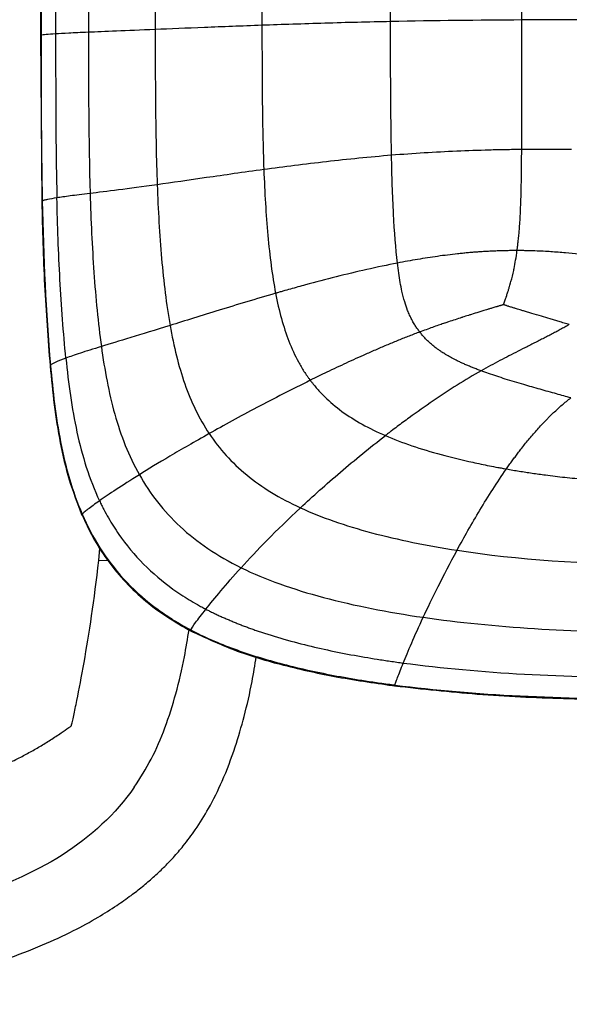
# Paper-space layout '_Top' of a CAD drawing. Header units: millimetres. Extents: x -905 to 905, y -152 to 619.
# Tile 10 of 16: x 691 to 785, y -145 to 24. Entities that reach past the tile are written whole.
import ezdxf

# ---------------------------------------------------------------- set-up
doc = ezdxf.new("R2010")
doc.units = ezdxf.units.MM

psp = doc.layouts.new('_Top')

# ---------------------------------------------------------------- linework, layer by layer
at = {"color": 7, "linetype": 'Continuous', "lineweight": 25}
for p, q in [((694.36, 48.11), (694.36, 21.67)), ((694.45, 48.12), (694.45, 21.7)), ((694.36, 21.67), (694.56, -6.92)), ((694.45, 21.7), (694.49, 21.67)), ((694.65, -6.83), (694.61, -6.91)), ((696.06, -35.06), (696.01, -35.2)), ((704.35, -68.67), (704.54, -66.54)), ((705.99, -68.74), (704.35, -68.67)), ((755.29, -90.23), (755.29, -90.1))]:
    psp.add_line(p, q, dxfattribs=at)
for points, knots in [([(696.94, 48.2), (696.94, 46), (696.94, 43.79), (696.94, 41.58), (696.94, 40.48), (696.94, 39.38), (696.94, 38.28), (696.94, 37.17), (696.94, 36.07), (696.94, 34.97), (696.94, 33.86), (696.94, 32.76), (696.94, 31.66), (696.94, 30.56), (696.94, 29.45), (696.95, 28.35), (696.95, 26.2), (696.95, 24.05), (696.95, 21.9)], [0, 0, 0, 0, 0.00661699, 0.00661699, 0.00661699, 0.00992549, 0.00992549, 0.00992549, 0.01323398, 0.01323398, 0.01323398, 0.01654248, 0.01654248, 0.01654248, 0.01985098, 0.01985098, 0.01985098, 0.02629659, 0.02629659, 0.02629659, 0.02629659]), ([(754.53, 24.03), (750.74, 23.95), (746.95, 23.86), (739.53, 23.63), (735.89, 23.51), (732.42, 23.39)], [0, 0, 0, 0, 0.5, 0.5, 1, 1, 1, 1]), ([(702.58, 22.19), (701.24, 22.13), (700.14, 22.08), (698.31, 21.99), (697.57, 21.95), (696.95, 21.9)], [0, 0, 0, 0, 0.5, 0.5, 1, 1, 1, 1]), ([(714.07, 22.67), (711.52, 22.56), (709.32, 22.47), (705.53, 22.32), (703.93, 22.25), (702.58, 22.19)], [0, 0, 0, 0, 0.5, 0.5, 1, 1, 1, 1]), ([(732.42, 23.39), (728.94, 23.26), (725.63, 23.13), (719.46, 22.89), (716.61, 22.77), (714.07, 22.67)], [0, 0, 0, 0, 0.5, 0.5, 1, 1, 1, 1]), ([(714.07, 22.67), (714.07, 18.22), (714.08, 13.77), (714.17, 4.87), (714.25, 0.42), (714.41, -4.03)], [0, 0, 0, 0, 0.5, 0.5, 1, 1, 1, 1]), ([(732.42, 23.39), (732.43, 19.18), (732.43, 14.95), (732.52, 6.62), (732.59, 2.52), (732.74, -1.43)], [0, 0, 0, 0, 0.5, 0.5, 1, 1, 1, 1]), ([(696.95, 21.9), (696.32, 21.86), (695.77, 21.83), (694.91, 21.76), (694.6, 21.73), (694.45, 21.7)], [0, 0, 0, 0, 0.5, 0.5, 1, 1, 1, 1]), ([(694.45, 21.7), (694.45, 17.1), (694.45, 12.38), (694.49, 5.21), (694.51, 2.81), (694.55, -0.8), (694.57, -2.61), (694.61, -4.72), (694.63, -5.62), (694.64, -6.23), (694.64, -6.53), (694.65, -6.83)], [0, 0, 0, 0, 0.5, 0.5, 0.75, 0.75, 0.875, 0.9375, 0.96875, 0.96875, 1, 1, 1, 1]), ([(696.95, 21.9), (696.95, 17.21), (696.95, 12.51), (697, 3.11), (697.06, -1.59), (697.17, -6.29)], [0, 0, 0, 0, 0.5, 0.5, 1, 1, 1, 1]), ([(777.09, 2.02), (777.03, 2.02), (776.97, 2.02), (776.85, 2.02), (776.68, 2.02), (776.27, 2.01), (775.46, 2), (773.83, 1.98), (772.43, 1.95), (769.63, 1.87), (767.77, 1.81), (762.18, 1.56), (758.45, 1.33), (754.7, 1.03)], [0, 0, 0, 0, 0.007812, 0.007812, 0.015625, 0.03125, 0.0625, 0.125, 0.25, 0.25, 0.5, 0.5, 1, 1, 1, 1]), ([(776.27, -15.37), (776.3, -15.18), (776.35, -14.79), (776.43, -14.21), (776.51, -13.5), (776.6, -12.67), (776.69, -11.63), (776.81, -9.92), (776.94, -7.21), (777.02, -4.04), (777.06, -1.36), (777.07, 0.51), (777.08, 1.51), (777.09, 2.02)], [0, 0, 0, 0, 0.033137, 0.067119, 0.101936, 0.156037, 0.211286, 0.281118, 0.450752, 0.678733, 0.826699, 0.91254, 1, 1, 1, 1]), ([(754.7, 1.03), (750.95, 0.72), (747.19, 0.34), (739.82, -0.5), (736.2, -0.96), (732.74, -1.43)], [0, 0, 0, 0, 0.5, 0.5, 1, 1, 1, 1]), ([(755.72, -17.51), (755.43, -14.99), (755.21, -12.14), (754.88, -5.91), (754.77, -2.54), (754.7, 1.03)], [0, 0, 0, 0, 0.5, 0.5, 1, 1, 1, 1]), ([(732.74, -1.43), (729.28, -1.89), (725.97, -2.37), (719.81, -3.26), (716.96, -3.67), (714.41, -4.03)], [0, 0, 0, 0, 0.5, 0.5, 1, 1, 1, 1]), ([(732.74, -1.43), (732.89, -5.38), (733.11, -9.18), (733.76, -16.33), (734.19, -19.67), (734.77, -22.71)], [0, 0, 0, 0, 0.5, 0.5, 1, 1, 1, 1]), ([(714.41, -4.03), (711.87, -4.38), (709.66, -4.68), (705.84, -5.17), (704.23, -5.37), (702.87, -5.54)], [0, 0, 0, 0, 0.5, 0.5, 1, 1, 1, 1]), ([(714.41, -4.03), (714.57, -8.39), (714.81, -12.65), (715.52, -20.78), (715.99, -24.65), (716.63, -28.25)], [0, 0, 0, 0, 0.5, 0.5, 1, 1, 1, 1]), ([(697.17, -6.29), (696.53, -6.39), (695.98, -6.49), (695.33, -6.63), (695.14, -6.67), (694.91, -6.73), (694.85, -6.75), (694.76, -6.78), (694.72, -6.8), (694.68, -6.81), (694.67, -6.82), (694.66, -6.83), (694.65, -6.83), (694.65, -6.83), (694.65, -6.83), (694.65, -6.83)], [0, 0, 0, 0, 0.5, 0.5, 0.75, 0.75, 0.875, 0.875, 0.9375, 0.96875, 0.984375, 0.992188, 0.996094, 0.996094, 1, 1, 1, 1]), ([(702.87, -5.54), (701.51, -5.71), (700.4, -5.84), (698.55, -6.08), (697.8, -6.18), (697.17, -6.29)], [0, 0, 0, 0, 0.5, 0.5, 1, 1, 1, 1]), ([(698.71, -33.86), (698.27, -29.5), (697.94, -24.97), (697.44, -15.74), (697.28, -11.03), (697.17, -6.29)], [0, 0, 0, 0, 0.5, 0.5, 1, 1, 1, 1]), ([(702.87, -5.54), (703.01, -10.15), (703.22, -14.7), (703.84, -23.53), (704.25, -27.81), (704.81, -31.87)], [0, 0, 0, 0, 0.5, 0.5, 1, 1, 1, 1]), ([(694.56, -6.92), (694.68, -11.71), (694.91, -21.15), (695.63, -30.57), (695.99, -35.2)], [0, 0, 0, 0, 0.508093, 1, 1, 1, 1]), ([(776.27, -15.37), (775.98, -15.37), (775.41, -15.37), (774.56, -15.38), (773.71, -15.4), (772.86, -15.43), (772.01, -15.46), (771.16, -15.5), (770.31, -15.55), (769.46, -15.61), (768.6, -15.68), (767.75, -15.75), (766.9, -15.84), (765.76, -15.95), (764.34, -16.12), (762.62, -16.35), (760.91, -16.6), (759.18, -16.88), (757.45, -17.18), (756.3, -17.4), (755.72, -17.51)], [0, 0, 0, 0, 0.040769, 0.081546, 0.122338, 0.163157, 0.20401, 0.244907, 0.285858, 0.326873, 0.367961, 0.409132, 0.450396, 0.491764, 0.574856, 0.658483, 0.742729, 0.827674, 0.913404, 1, 1, 1, 1]), ([(773.97, -24.66), (773.97, -24.64), (773.99, -24.6), (774, -24.54), (774.02, -24.48), (774.04, -24.44), (774.05, -24.38), (774.08, -24.32), (774.11, -24.22), (774.13, -24.14), (774.16, -24.07), (774.21, -23.92), (774.29, -23.69), (774.36, -23.5), (774.39, -23.42), (774.41, -23.35), (774.5, -23.09), (774.65, -22.65), (774.83, -22.08), (774.98, -21.58), (775.08, -21.26), (775.12, -21.1), (775.16, -20.96), (775.37, -20.2), (775.59, -19.33), (775.85, -18.08), (776.06, -16.95), (776.2, -15.91), (776.27, -15.37)], [0, 0, 0, 0, 0.006939, 0.013999, 0.017287, 0.027954, 0.028725, 0.034736, 0.04964, 0.060308, 0.061107, 0.073578, 0.11049, 0.136768, 0.137691, 0.1391, 0.157387, 0.225708, 0.285746, 0.34302, 0.389015, 0.391187, 0.393603, 0.434261, 0.640157, 0.673759, 0.830499, 1, 1, 1, 1]), ([(799.46, -17.97), (799.03, -17.89), (798.2, -17.72), (796.99, -17.49), (795.7, -17.26), (794.25, -17.01), (792.06, -16.66), (789.59, -16.3), (786.93, -15.99), (784.96, -15.79), (783.35, -15.66), (782.31, -15.58), (780.74, -15.48), (779.43, -15.42), (778.07, -15.39), (777.47, -15.37), (776.85, -15.37), (776.46, -15.37), (776.27, -15.37)], [0, 0, 0, 0, 0.055641, 0.108397, 0.158635, 0.223556, 0.297519, 0.442986, 0.543714, 0.640899, 0.696184, 0.750977, 0.774612, 0.898485, 0.920389, 0.949562, 0.974874, 1, 1, 1, 1]), ([(755.72, -17.51), (752.23, -18.19), (748.68, -19), (743.4, -20.33), (741.64, -20.79), (739.04, -21.5), (738.18, -21.74), (736.89, -22.1), (736.25, -22.28), (735.51, -22.5), (735.14, -22.6), (734.98, -22.65), (734.88, -22.68), (734.82, -22.69), (734.77, -22.71)], [0, 0, 0, 0, 0.5, 0.5, 0.75, 0.75, 0.875, 0.875, 0.9375, 0.96875, 0.984375, 0.992187, 0.992187, 1, 1, 1, 1]), ([(759.56, -29.36), (759.49, -29.27), (759.36, -29.1), (759.16, -28.82), (758.96, -28.54), (758.78, -28.26), (758.51, -27.83), (758.18, -27.24), (757.8, -26.46), (757.38, -25.45), (756.92, -24.09), (756.5, -22.48), (756.18, -20.81), (755.93, -19.2), (755.79, -18.09), (755.72, -17.51)], [0, 0, 0, 0, 0.0268265, 0.0535949, 0.0803297, 0.107055, 0.1337946, 0.2009401, 0.268514, 0.3391195, 0.4612154, 0.6109714, 0.7338575, 0.8632842, 1, 1, 1, 1]), ([(734.77, -22.71), (731.4, -23.68), (728.14, -24.67), (722.04, -26.56), (719.19, -27.45), (716.63, -28.25)], [0, 0, 0, 0, 0.5, 0.5, 1, 1, 1, 1]), ([(734.77, -22.71), (735.35, -25.75), (736.09, -28.48), (737.54, -32.2), (738.08, -33.38), (738.99, -35.06), (739.31, -35.6), (739.82, -36.4), (740.08, -36.79), (740.4, -37.23), (740.56, -37.46), (740.64, -37.57), (740.68, -37.61), (740.7, -37.64), (740.71, -37.66), (740.73, -37.68)], [0, 0, 0, 0, 0.5, 0.5, 0.75, 0.75, 0.875, 0.875, 0.9375, 0.96875, 0.984375, 0.992188, 0.996094, 0.996094, 1, 1, 1, 1]), ([(773.97, -24.66), (773.93, -24.67), (773.84, -24.7), (773.75, -24.73), (773.62, -24.77), (773.53, -24.79), (773.43, -24.82), (773.3, -24.86), (773.11, -24.92), (772.94, -24.97), (772.85, -25), (772.78, -25.02), (772.47, -25.11), (772.02, -25.25), (771.61, -25.37), (771.44, -25.42), (771.36, -25.45), (771.01, -25.55), (770.43, -25.73), (769.5, -26.01), (768.76, -26.24), (768.17, -26.43), (767.66, -26.59), (767.19, -26.74), (766.05, -27.11), (765.04, -27.44), (764.08, -27.76), (763.87, -27.83), (763.85, -27.84), (763.83, -27.85), (763.56, -27.94), (762.94, -28.15), (761.99, -28.48), (760.9, -28.87), (760.1, -29.17), (759.64, -29.33), (759.58, -29.36), (759.57, -29.36), (759.57, -29.36), (759.56, -29.36)], [0, 0, 0, 0, 0.008288, 0.016699, 0.020065, 0.03402, 0.034453, 0.041146, 0.060508, 0.074203, 0.074683, 0.078721, 0.089638, 0.137736, 0.171689, 0.172264, 0.172962, 0.188155, 0.243849, 0.292385, 0.379287, 0.397254, 0.414832, 0.484411, 0.494603, 0.652875, 0.694648, 0.695868, 0.697316, 0.698841, 0.700016, 0.754585, 0.82774, 0.902425, 0.985291, 0.998646, 0.999063, 0.999479, 1, 1, 1, 1]), ([(785.27, -28.09), (784.97, -28), (784.38, -27.83), (783.54, -27.58), (782.74, -27.34), (781.73, -27.04), (780.42, -26.65), (779.27, -26.31), (778.47, -26.07), (778, -25.93), (777.44, -25.76), (776.87, -25.59), (776.41, -25.45), (776.13, -25.37), (776.01, -25.33), (775.92, -25.3), (775.65, -25.22), (775.27, -25.1), (774.97, -25), (774.82, -24.95), (774.71, -24.92), (774.55, -24.87), (774.43, -24.82), (774.36, -24.8), (774.29, -24.78), (774.22, -24.75), (774.13, -24.72), (774.06, -24.69), (774, -24.67), (773.97, -24.66)], [0, 0, 0, 0, 0.078592, 0.156148, 0.223842, 0.290805, 0.42309, 0.569752, 0.597536, 0.634551, 0.693315, 0.745263, 0.785876, 0.817362, 0.818188, 0.819116, 0.839979, 0.889051, 0.920566, 0.921049, 0.929439, 0.949668, 0.962977, 0.963401, 0.967185, 0.981328, 0.982217, 0.991156, 1, 1, 1, 1]), ([(716.63, -28.25), (714.07, -29.04), (711.82, -29.73), (707.91, -30.92), (706.24, -31.43), (704.81, -31.87)], [0, 0, 0, 0, 0.5, 0.5, 1, 1, 1, 1]), ([(716.63, -28.25), (717.26, -31.85), (718.07, -35.18), (720.23, -41.38), (721.6, -44.24), (723.35, -46.85)], [0, 0, 0, 0, 0.5, 0.5, 1, 1, 1, 1]), ([(785.27, -28.09), (785.01, -28.24), (784.5, -28.52), (783.72, -28.95), (782.93, -29.37), (782.13, -29.79), (781.32, -30.21), (780.51, -30.63), (779.68, -31.05), (778.84, -31.47), (777.76, -32.01), (776.45, -32.68), (774.88, -33.47), (773.3, -34.29), (771.69, -35.15), (770.63, -35.74), (770.09, -36.04)], [0, 0, 0, 0, 0.050655, 0.101863, 0.153624, 0.205942, 0.25882, 0.312261, 0.366271, 0.420857, 0.476028, 0.576694, 0.679324, 0.784007, 0.890854, 1, 1, 1, 1]), ([(759.56, -29.36), (759.26, -29.48), (758.66, -29.71), (757.74, -30.06), (756.83, -30.42), (755.9, -30.79), (754.97, -31.17), (754.04, -31.56), (753.1, -31.96), (752.15, -32.37), (751.21, -32.78), (749.45, -33.55), (746.89, -34.71), (744.2, -35.99), (742.14, -36.98), (741.2, -37.44), (740.73, -37.68)], [0, 0, 0, 0, 0.046156, 0.092896, 0.140185, 0.187995, 0.236299, 0.285067, 0.334272, 0.383882, 0.43387, 0.484204, 0.663077, 0.843761, 0.921819, 1, 1, 1, 1]), ([(770.09, -36.04), (769.87, -35.96), (769.42, -35.79), (768.76, -35.54), (768.12, -35.27), (767.49, -35), (766.87, -34.73), (766.27, -34.45), (765.58, -34.11), (764.83, -33.71), (764.06, -33.26), (763.43, -32.87), (762.94, -32.53), (762.46, -32.19), (761.95, -31.8), (761.42, -31.35), (760.91, -30.88), (760.43, -30.4), (759.98, -29.89), (759.7, -29.54), (759.56, -29.36)], [0, 0, 0, 0, 0.056778, 0.112718, 0.167829, 0.222123, 0.275611, 0.328311, 0.38024, 0.456483, 0.531602, 0.590539, 0.6323, 0.673071, 0.729764, 0.784786, 0.839218, 0.893158, 0.946718, 1, 1, 1, 1]), ([(704.81, -31.87), (703.38, -32.3), (702.2, -32.67), (700.21, -33.32), (699.4, -33.6), (698.71, -33.86)], [0, 0, 0, 0, 0.5, 0.5, 1, 1, 1, 1]), ([(704.81, -31.87), (705.37, -35.92), (706.08, -39.8), (707.63, -45.33), (708.23, -47.13), (709.62, -50.61), (710.42, -52.3), (711.34, -53.92)], [0, 0, 0, 0, 0.5, 0.5, 0.75, 0.75, 1, 1, 1, 1]), ([(698.71, -33.86), (698.03, -34.11), (697.43, -34.35), (696.52, -34.76), (696.2, -34.93), (696.06, -35.06)], [0, 0, 0, 0, 0.5, 0.5, 1, 1, 1, 1]), ([(698.71, -33.86), (699.16, -38.22), (699.72, -42.47), (701.06, -48.64), (701.59, -50.65), (702.86, -54.61), (703.61, -56.54), (704.5, -58.41)], [0, 0, 0, 0, 0.5, 0.5, 0.75, 0.75, 1, 1, 1, 1]), ([(695.99, -35.2), (696.21, -37.43), (696.64, -41.86), (697.67, -48.41), (699.13, -54.81), (700.7, -58.85), (701.48, -60.87)], [0, 0, 0, 0, 0.2554273, 0.5064626, 0.7539605, 1, 1, 1, 1]), ([(696.06, -35.06), (696.46, -39.56), (696.97, -43.98), (698.22, -50.42), (698.72, -52.54), (699.94, -56.7), (700.66, -58.73), (701.52, -60.72)], [0, 0, 0, 0, 0.5, 0.5, 0.75, 0.75, 1, 1, 1, 1]), ([(770.09, -36.04), (767.39, -37.58), (764.61, -39.33), (760.47, -42.16), (759.09, -43.13), (757.03, -44.63), (756.35, -45.13), (755.33, -45.9), (754.83, -46.28), (754.24, -46.73), (753.94, -46.96), (753.82, -47.06), (753.73, -47.12), (753.69, -47.15), (753.65, -47.18)], [0, 0, 0, 0, 0.5, 0.5, 0.75, 0.75, 0.875, 0.875, 0.9375, 0.96875, 0.984375, 0.992187, 0.992187, 1, 1, 1, 1]), ([(785.53, -40.69), (785.12, -40.58), (784.3, -40.35), (782.54, -39.86), (780.25, -39.23), (777.84, -38.54), (775.84, -37.95), (774.29, -37.47), (772.81, -36.99), (771.42, -36.53), (770.53, -36.2), (770.09, -36.04)], [0, 0, 0, 0, 0.079332, 0.158403, 0.340638, 0.520381, 0.62607, 0.726965, 0.822955, 0.913974, 1, 1, 1, 1]), ([(740.73, -37.68), (737.58, -39.23), (734.49, -40.81), (728.63, -43.92), (725.87, -45.44), (723.35, -46.85)], [0, 0, 0, 0, 0.5, 0.5, 1, 1, 1, 1]), ([(740.73, -37.68), (740.74, -37.69), (740.75, -37.71), (740.77, -37.74), (740.81, -37.78), (740.89, -37.89), (741.06, -38.11), (741.4, -38.54), (741.71, -38.9), (742.33, -39.61), (742.76, -40.06), (744.12, -41.4), (745.11, -42.23), (748.32, -44.59), (750.8, -45.96), (753.65, -47.18)], [0, 0, 0, 0, 0.003906, 0.003906, 0.007813, 0.015625, 0.03125, 0.0625, 0.125, 0.125, 0.25, 0.25, 0.5, 0.5, 1, 1, 1, 1]), ([(774.45, -52.93), (774.61, -52.7), (774.94, -52.24), (775.43, -51.55), (775.93, -50.87), (776.43, -50.2), (777.19, -49.2), (778.23, -47.9), (779.37, -46.57), (780.3, -45.54), (780.91, -44.88), (781.43, -44.35), (781.95, -43.83), (782.56, -43.24), (783.28, -42.57), (784.01, -41.92), (784.76, -41.3), (785.27, -40.89), (785.53, -40.69)], [0, 0, 0, 0, 0.0525, 0.104773, 0.156807, 0.208594, 0.260126, 0.387541, 0.513737, 0.577981, 0.637758, 0.67644, 0.710982, 0.769539, 0.827702, 0.885487, 0.942912, 1, 1, 1, 1]), ([(723.35, -46.85), (720.83, -48.27), (718.6, -49.56), (714.61, -51.91), (712.87, -52.97), (711.34, -53.92)], [0, 0, 0, 0, 0.5, 0.5, 1, 1, 1, 1]), ([(723.35, -46.85), (725.1, -49.47), (727.22, -51.84), (732.4, -56.08), (735.45, -57.96), (739.04, -59.61)], [0, 0, 0, 0, 0.5, 0.5, 1, 1, 1, 1]), ([(739.04, -59.61), (741.14, -57.64), (743.45, -55.57), (748.37, -51.38), (750.97, -49.25), (753.65, -47.18)], [0, 0, 0, 0, 0.5, 0.5, 1, 1, 1, 1]), ([(753.65, -47.18), (756.5, -48.41), (759.73, -49.5), (764.98, -50.93), (766.8, -51.38), (769.61, -51.99), (771.04, -52.29), (772.74, -52.62), (773.59, -52.77), (773.96, -52.84), (774.21, -52.88), (774.33, -52.91), (774.45, -52.93)], [0, 0, 0, 0, 0.5, 0.5, 0.75, 0.75, 0.875, 0.9375, 0.96875, 0.984375, 0.984375, 1, 1, 1, 1]), ([(711.34, -53.92), (709.81, -54.87), (708.49, -55.72), (706.24, -57.2), (705.29, -57.85), (704.5, -58.41)], [0, 0, 0, 0, 0.5, 0.5, 1, 1, 1, 1]), ([(711.34, -53.92), (713.17, -57.17), (715.48, -60.17), (719.81, -64.18), (721.4, -65.44), (724.88, -67.8), (726.78, -68.9), (728.84, -69.91)], [0, 0, 0, 0, 0.5, 0.5, 0.75, 0.75, 1, 1, 1, 1]), ([(765.96, -66.91), (767.16, -64.7), (768.48, -62.36), (771.32, -57.63), (772.84, -55.24), (774.45, -52.93)], [0, 0, 0, 0, 0.5, 0.5, 1, 1, 1, 1]), ([(774.45, -52.93), (774.82, -52.99), (775.55, -53.12), (776.66, -53.3), (777.77, -53.48), (778.89, -53.65), (780.02, -53.81), (781.89, -54.06), (784.51, -54.37), (787.89, -54.7), (791.27, -54.95), (794.06, -55.08), (796.26, -55.15), (797.86, -55.17), (798.93, -55.17), (799.46, -55.18)], [0, 0, 0, 0, 0.044337, 0.088949, 0.133822, 0.178942, 0.224296, 0.269871, 0.403997, 0.539538, 0.673987, 0.809167, 0.872721, 0.936342, 1, 1, 1, 1]), ([(704.5, -58.41), (703.7, -58.97), (703.02, -59.46), (702.25, -60.05), (702.04, -60.22), (701.79, -60.44), (701.71, -60.51), (701.63, -60.6), (701.59, -60.64), (701.55, -60.68), (701.54, -60.7), (701.53, -60.71), (701.52, -60.72), (701.52, -60.72), (701.52, -60.72), (701.52, -60.72), (701.52, -60.72)], [0, 0, 0, 0, 0.5, 0.5, 0.75, 0.75, 0.875, 0.875, 0.9375, 0.96875, 0.984375, 0.992187, 0.996094, 0.998047, 0.998047, 1, 1, 1, 1]), ([(704.5, -58.41), (704.61, -58.66), (704.74, -58.91), (704.98, -59.41), (705.11, -59.66), (705.49, -60.39), (705.76, -60.88), (706.59, -62.32), (707.18, -63.26), (709.08, -66), (710.5, -67.71), (713.63, -70.86), (715.32, -72.29), (718.03, -74.23), (718.95, -74.84), (720.37, -75.71), (720.85, -75.99), (721.57, -76.4), (721.82, -76.53), (722.3, -76.79), (722.55, -76.92), (722.79, -77.05)], [0, 0, 0, 0, 0.03125, 0.03125, 0.0625, 0.0625, 0.125, 0.125, 0.25, 0.25, 0.5, 0.5, 0.75, 0.75, 0.875, 0.875, 0.9375, 0.9375, 0.96875, 0.96875, 1, 1, 1, 1]), ([(701.43, -60.74), (702.04, -62.07), (703.29, -64.74), (705.7, -68.52), (708.57, -72.08), (711.97, -75.36), (715.88, -78.36), (718.8, -80), (720.29, -80.84)], [0, 0, 0, 0, 0.155733, 0.314088, 0.475927, 0.642939, 0.817094, 1, 1, 1, 1]), ([(701.52, -60.72), (701.48, -60.78), (701.44, -60.85), (701.49, -60.86), (701.5, -60.86)], [0, 0, 0, 0, 0.8112843, 1, 1, 1, 1]), ([(701.52, -60.72), (702.38, -62.71), (703.39, -64.64), (705.75, -68.36), (707.1, -70.14), (710.17, -73.52), (711.9, -75.1), (714.78, -77.3), (715.79, -78), (717.37, -79.01), (717.91, -79.34), (718.75, -79.82), (719.17, -80.06), (719.66, -80.34), (719.92, -80.47), (720.04, -80.54), (720.1, -80.57), (720.13, -80.59), (720.15, -80.6), (720.17, -80.6)], [0, 0, 0, 0, 0.25, 0.25, 0.5, 0.5, 0.75, 0.75, 0.875, 0.875, 0.9375, 0.9375, 0.96875, 0.984375, 0.992187, 0.996094, 0.998047, 0.998047, 1, 1, 1, 1]), ([(739.04, -59.61), (742.63, -61.26), (746.75, -62.68), (755.81, -65.11), (760.75, -66.11), (765.96, -66.91)], [0, 0, 0, 0, 0.5, 0.5, 1, 1, 1, 1]), ([(699.67, -97.1), (699.71, -96.93), (699.77, -96.68), (699.9, -96.07), (699.98, -95.72), (700.23, -94.57), (700.41, -93.7), (700.99, -90.85), (701.41, -88.64), (702.7, -81.32), (703.61, -75.51), (704.35, -68.67)], [0, 0, 0, 0, 0.0625, 0.0625, 0.125, 0.125, 0.25, 0.25, 0.5, 0.5, 1, 1, 1, 1]), ([(728.84, -69.92), (730.91, -70.93), (733.14, -71.86), (737.87, -73.56), (740.38, -74.33), (748.28, -76.44), (754.05, -77.57), (760.15, -78.45)], [0, 0, 0, 0, 0.25, 0.25, 0.5, 0.5, 1, 1, 1, 1]), ([(720.17, -80.6), (720.27, -80.39), (720.57, -79.95), (721.47, -78.73), (722.07, -77.96), (722.79, -77.05)], [0, 0, 0, 0, 0.5, 0.5, 1, 1, 1, 1]), ([(722.79, -77.05), (723.01, -77.16), (723.43, -77.38), (724.08, -77.7), (724.73, -78.01), (725.4, -78.32), (726.07, -78.62), (726.76, -78.91), (727.45, -79.2), (728.15, -79.49), (728.85, -79.76), (729.57, -80.04), (730.3, -80.3), (731.03, -80.57), (732.99, -81.24), (736.26, -82.26), (740.81, -83.44), (745.44, -84.46), (749.23, -85.16), (752.26, -85.66), (754.48, -86), (755.97, -86.21), (756.72, -86.31)], [0, 0, 0, 0, 0.020253, 0.040661, 0.061225, 0.081948, 0.102833, 0.12388, 0.145092, 0.166471, 0.188016, 0.20973, 0.231612, 0.253665, 0.275887, 0.407464, 0.544634, 0.675078, 0.809804, 0.872421, 0.935831, 1, 1, 1, 1]), ([(760.15, -78.45), (766.25, -79.33), (772.69, -79.97), (785.91, -80.8), (792.69, -81), (799.46, -81)], [0, 0, 0, 0, 0.5, 0.5, 1, 1, 1, 1]), ([(710.47, -107.69), (711.49, -106.09), (713.57, -102.84), (715.87, -97.38), (717.73, -91.49), (719.04, -85.84), (719.63, -82.14), (719.88, -80.59)], [0, 0, 0, 0, 0.195826, 0.398408, 0.611318, 0.836872, 1, 1, 1, 1]), ([(720.16, -80.74), (720.15, -80.74), (720.1, -80.76), (720.14, -80.67), (720.17, -80.6)], [0, 0, 0, 0, 0.243695, 1, 1, 1, 1]), ([(720.14, -80.76), (722.63, -81.92), (727.79, -84.34), (736.35, -86.83), (745.66, -88.88), (752.17, -89.8), (755.52, -90.27)], [0, 0, 0, 0, 0.223098, 0.464478, 0.724064, 1, 1, 1, 1]), ([(720.17, -80.6), (722.48, -81.83), (724.98, -82.91), (730.29, -84.86), (733.11, -85.73), (739.01, -87.27), (742.11, -87.95), (746.93, -88.84), (748.56, -89.12), (751.06, -89.51), (752.31, -89.7), (753.8, -89.9), (754.54, -90), (754.91, -90.05), (755.08, -90.07), (755.18, -90.09), (755.24, -90.09), (755.29, -90.1)], [0, 0, 0, 0, 0.25, 0.25, 0.5, 0.5, 0.75, 0.75, 0.875, 0.875, 0.9375, 0.96875, 0.984375, 0.992188, 0.996094, 0.996094, 1, 1, 1, 1]), ([(639.14, -145.02), (642.59, -144.79), (649.16, -144.35), (658.57, -143.5), (667.1, -142.4), (674.83, -141), (681.81, -139.32), (688.38, -137.31), (694.4, -135.02), (699.74, -132.55), (703.98, -130.24), (707.26, -128.18), (709.79, -126.4), (711.87, -124.78), (713.74, -123.19), (715.52, -121.52), (717.25, -119.72), (719.1, -117.57), (721.17, -114.79), (723.46, -111.1), (725.8, -106.34), (727.8, -101.03), (729.46, -95.29), (730.66, -90.1), (731.22, -86.65), (731.45, -85.23)], [0, 0, 0, 0, 0.084687, 0.161626, 0.231706, 0.29568, 0.35415, 0.407437, 0.464008, 0.512043, 0.551443, 0.582336, 0.606972, 0.627117, 0.647166, 0.66713, 0.68703, 0.708606, 0.736908, 0.772506, 0.81592, 0.867931, 0.913142, 0.964078, 1, 1, 1, 1]), ([(755.29, -90.1), (755.29, -90.1), (755.29, -90.1), (755.29, -90.1), (755.29, -90.09), (755.29, -90.09), (755.3, -90.07), (755.3, -90.05), (755.32, -89.99), (755.34, -89.93), (755.37, -89.81), (755.41, -89.71), (755.52, -89.38), (755.62, -89.11), (755.98, -88.14), (756.31, -87.3), (756.72, -86.31)], [0, 0, 0, 0, 0.001953, 0.001953, 0.003906, 0.007813, 0.015625, 0.03125, 0.0625, 0.125, 0.125, 0.25, 0.25, 0.5, 0.5, 1, 1, 1, 1]), ([(756.72, -86.31), (763.35, -87.21), (770.35, -87.82), (784.73, -88.62), (792.1, -88.79), (799.46, -88.79)], [0, 0, 0, 0, 0.5, 0.5, 1, 1, 1, 1]), ([(755.28, -90.24), (760, -90.76), (769.64, -91.81), (784.39, -92.5), (794.4, -92.59), (799.46, -92.63)], [0, 0, 0, 0, 0.3217823, 0.6575085, 1, 1, 1, 1]), ([(755.29, -90.1), (762.14, -90.99), (769.38, -91.59), (784.24, -92.34), (791.85, -92.5), (799.46, -92.5)], [0, 0, 0, 0, 0.5, 0.5, 1, 1, 1, 1]), ([(639.17, -110.44), (640.23, -110.41), (642.33, -110.35), (645.48, -110.25), (648.63, -110.14), (651.77, -110.02), (654.9, -109.88), (658.02, -109.71), (661.13, -109.51), (664.21, -109.26), (667.28, -108.97), (670.31, -108.6), (673.32, -108.17), (676.29, -107.63), (679.24, -106.97), (682.15, -106.14), (685.01, -105.16), (687.78, -104.02), (690.23, -102.87), (692.37, -101.74), (694.25, -100.67), (696.09, -99.54), (697.75, -98.45), (698.93, -97.63), (699.52, -97.21), (699.67, -97.1)], [0, 0, 0, 0, 0.049832, 0.09957, 0.149199, 0.198718, 0.248124, 0.297407, 0.346529, 0.395404, 0.443978, 0.492253, 0.540248, 0.587953, 0.635319, 0.683606, 0.731518, 0.779123, 0.826495, 0.860852, 0.895155, 0.930028, 0.964907, 0.991225, 1, 1, 1, 1]), ([(710.47, -107.69), (707.24, -112.3), (703.03, -116.18), (693.11, -122.49), (687.42, -124.93), (675.06, -128.38), (668.39, -129.39), (654.29, -130.65), (646.86, -130.9), (639.19, -131.12)], [0, 0, 0, 0, 0.25, 0.25, 0.5, 0.5, 0.75, 0.75, 1, 1, 1, 1])]:
    psp.add_open_spline(points, degree=3, knots=knots, dxfattribs=at)
for points in [[(702.57, 48.35), (702.57, 39.89), (702.58, 31.23), (702.58, 22.19)], [(714.03, 48.46), (714.04, 40.05), (714.05, 31.5), (714.07, 22.67)], [(732.38, 48.45), (732.39, 40.14), (732.41, 31.8), (732.42, 23.39)], [(754.53, 24.03), (754.52, 32.04), (754.52, 40.19), (754.52, 48.4)], [(777.13, 24.31), (777.14, 32.16), (777.14, 40.22), (777.15, 48.39)], [(777.13, 24.31), (769.65, 24.27), (762.11, 24.19), (754.53, 24.03)], [(754.7, 1.03), (754.55, 8.15), (754.54, 16.03), (754.53, 24.03)], [(777.09, 2.02), (777.14, 8.86), (777.13, 16.47), (777.13, 24.31)], [(799.46, 24.36), (792.06, 24.36), (784.62, 24.36), (777.13, 24.31)], [(702.58, 22.19), (702.59, 13.15), (702.6, 3.69), (702.87, -5.54)], [(785.63, 2.02), (782.78, 2.04), (779.93, 2.05), (777.09, 2.02)], [(694.65, -6.83), (694.85, -16.47), (695.25, -26.06), (696.06, -35.06)], [(728.84, -69.91), (731.49, -66.99), (734.83, -63.54), (739.04, -59.61)], [(760.15, -78.45), (761.66, -75.21), (763.57, -71.35), (765.96, -66.91)], [(765.96, -66.91), (776.39, -68.52), (787.93, -69.33), (799.46, -69.33)], [(722.79, -77.05), (724.24, -75.23), (726.2, -72.84), (728.84, -69.92)], [(756.72, -86.31), (757.52, -84.33), (758.64, -81.7), (760.15, -78.45)]]:
    psp.add_open_spline(points, degree=3, dxfattribs=at)

doc.saveas('drawing.dxf')
